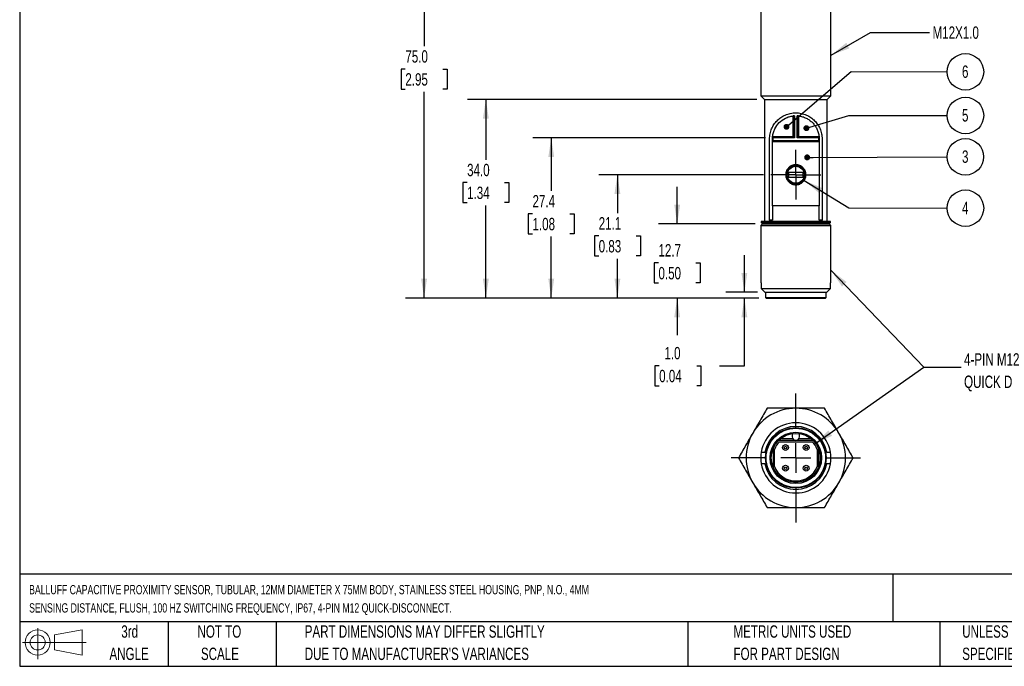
# Model space of a CAD drawing. Header units: millimetres. Extents: x 6 to 273, y 6 to 210.
# Tile 1 of 3: x 6 to 175, y 6 to 117. Entities that reach past the tile are written whole.
import ezdxf

# ---------------------------------------------------------------- set-up
doc = ezdxf.new("R2010")
doc.units = ezdxf.units.MM
doc.linetypes.add('CENTERX2', pattern=[20.32, 12.7, -2.54, 2.54, -2.54])
doc.layers.add('CENTER', color=40, linetype='CENTERX2')
doc.layers.add('DIMENSIONS', color=140, linetype='Continuous', lineweight=25)
doc.layers.add('TEXT', color=140, linetype='Continuous', lineweight=25)
doc.styles.add('SLDTEXTSTYLE0', font='TXT', dxfattribs={"width": 0.7})
doc.dimstyles.new('SLDDIMSTYLE0', dxfattribs={"dimtxt": 2.158008, "dimasz": 3.302, "dimexe": 0, "dimexo": 0.0625, "dimgap": 0.539502, "dimtad": 0, "dimtih": 1, "dimtoh": 1, "dimrnd": 1e-09, "dimzin": 4, "dimdsep": 46, "dimtxsty": 'SLDTEXTSTYLE0', "dimsah": 1, "dimcen": 0.09, "dimadec": 0, "dimazin": 1, "dimtfac": 1, "dimtmove": 0, "dimatfit": 0, "dimfxl": 0, "dimfrac": 2, "dimtolj": 1, "dimtzin": 12, "dimarcsym": 0})
doc.dimstyles.new('SLDDIMSTYLE1', dxfattribs={"dimtxt": 2.158008, "dimasz": 3.302, "dimexe": 0, "dimexo": 0.0625, "dimgap": 0.539502, "dimtad": 0, "dimtih": 1, "dimtoh": 1, "dimrnd": 1e-09, "dimzin": 12, "dimdsep": 46, "dimtxsty": 'SLDTEXTSTYLE0', "dimsah": 1, "dimcen": 0.09, "dimadec": 0, "dimazin": 3, "dimtfac": 1, "dimtmove": 0, "dimatfit": 0, "dimfxl": 0, "dimfrac": 2, "dimtolj": 1, "dimtzin": 12, "dimarcsym": 0})
doc.dimstyles.new('SLDDIMSTYLE2', dxfattribs={"dimtxt": 2.158008, "dimasz": 3.302, "dimexe": 0, "dimexo": 0.0625, "dimgap": 0.539502, "dimtad": 0, "dimtih": 1, "dimtoh": 1, "dimrnd": 1e-09, "dimzin": 12, "dimdsep": 46, "dimtxsty": 'SLDTEXTSTYLE0', "dimsah": 1, "dimcen": 0.09, "dimadec": 0, "dimazin": 3, "dimtfac": 1, "dimtofl": 0, "dimtmove": 0, "dimatfit": 3, "dimfxl": 0, "dimfrac": 2, "dimtolj": 1, "dimtzin": 12, "dimarcsym": 0})
doc.dimstyles.new('SLDDIMSTYLE3', dxfattribs={"dimtxt": 2.158008, "dimasz": 3.302, "dimexe": 0, "dimexo": 0.0625, "dimgap": 0.539502, "dimtad": 0, "dimtih": 1, "dimtoh": 1, "dimrnd": 1e-09, "dimzin": 4, "dimdsep": 46, "dimtxsty": 'SLDTEXTSTYLE0', "dimsah": 1, "dimcen": 0.09, "dimadec": 0, "dimazin": 1, "dimtfac": 1, "dimtofl": 0, "dimtmove": 0, "dimatfit": 3, "dimfxl": 0, "dimfrac": 2, "dimtolj": 1, "dimtzin": 12, "dimarcsym": 0})
doc.dimstyles.new('SLDDIMSTYLE5', dxfattribs={"dimtxt": 0.18, "dimasz": 3.302, "dimexe": 0, "dimexo": 0.0625, "dimgap": 0, "dimtad": 0, "dimtih": 1, "dimtoh": 1, "dimdec": 0, "dimrnd": 1e-09, "dimzin": 0, "dimdsep": 46, "dimtxsty": 'Standard', "dimsah": 1, "dimcen": 0.09, "dimadec": 0, "dimazin": 0, "dimtfac": 3.302, "dimtdec": 0, "dimtofl": 0, "dimtmove": 0, "dimatfit": 3, "dimfxl": 0, "dimfrac": 2, "dimtolj": 1, "dimtzin": 0, "dimarcsym": 0})
doc.dimstyles.new('SLDDIMSTYLE6', dxfattribs={"dimtxt": 0.18, "dimasz": 1.016, "dimexe": 0, "dimexo": 0.0625, "dimgap": 0, "dimtad": 0, "dimtih": 1, "dimtoh": 1, "dimdec": 0, "dimrnd": 1e-09, "dimzin": 0, "dimdsep": 46, "dimtxsty": 'Standard', "dimblk1": 'DOT', "dimblk2": 'DOT', "dimsah": 1, "dimcen": 0.09, "dimadec": 0, "dimazin": 0, "dimtfac": 1.016, "dimtdec": 0, "dimtofl": 0, "dimtmove": 0, "dimatfit": 3, "dimldrblk": 'DOT', "dimfxl": 0, "dimfrac": 2, "dimtolj": 1, "dimtzin": 0, "dimarcsym": 0})

# ---------------------------------------------------------------- blocks, each defined once
blk = doc.blocks.new('Block11')
at = {"color": 7, "linetype": 'Continuous', "lineweight": 18}
for p, q in [((2.59, 5.31), (2.59, 0)), ((5.48, 4.17), (10.18, 5.03)), ((5.48, 1.6), (5.48, 4.17)), ((10.18, 5.03), (10.18, 0.73)), ((0, 2.88), (10.87, 2.88)), ((5.48, 1.6), (10.18, 0.73))]:
    blk.add_line(p, q, dxfattribs=at)
for radius in [2.15, 1.29]:
    blk.add_circle((2.59, 2.88), radius, dxfattribs=at)
blk = doc.blocks.new('Block12')
at = {"color": 7, "linetype": 'Continuous'}
blk.add_blockref('Block11', (0, 0), dxfattribs=at)
blk = doc.blocks.new('SW_NOTE_0_2')
at = {"layer": 'TEXT', "color": 0, "char_height": 1.5875, "attachment_point": 1, "style": 'SLDTEXTSTYLE0'}
for s, insert in [('BALLUFF CAPACITIVE PROXIMITY SENSOR, TUBULAR, 12MM DIAMETER X 75MM BODY, STAINLESS STEEL HOUSING, PNP, N.O., 4MM', (0, 2.05)), ('SENSING DISTANCE, FLUSH, 100 HZ SWITCHING FREQUENCY, IP67, 4-PIN M12 QUICK-DISCONNECT.', (0, -1.07))]:
    blk.add_mtext(s, dxfattribs=dict(at, insert=insert))
blk = doc.blocks.new('SW_NOTE_0_4')
at = {"layer": 'TEXT', "color": 0, "char_height": 2.1167, "attachment_point": 1, "style": 'SLDTEXTSTYLE0'}
for s, insert in [('UNLESS OTHERWISE', (0, 2.73)), ('SPECIFIED UNITS ARE:', (0, -1.09))]:
    blk.add_mtext(s, dxfattribs=dict(at, insert=insert))
blk = doc.blocks.new('SW_NOTE_0_5')
at = {"layer": 'TEXT', "color": 0, "char_height": 2.1167, "attachment_point": 1, "style": 'SLDTEXTSTYLE0'}
for s, insert in [('PART DIMENSIONS MAY DIFFER SLIGHTLY', (0, 2.73)), ("DUE TO MANUFACTURER'S VARIANCES", (0, -1.09))]:
    blk.add_mtext(s, dxfattribs=dict(at, insert=insert))
blk = doc.blocks.new('SW_NOTE_0_6')
at = {"layer": 'TEXT', "color": 0, "char_height": 2.117, "attachment_point": 2, "style": 'SLDTEXTSTYLE0'}
for s, insert in [('NOT TO', (5.26, 2.73)), ('SCALE', (5.35, -1.09))]:
    blk.add_mtext(s, dxfattribs=dict(at, insert=insert))
blk = doc.blocks.new('SW_NOTE_0_7')
at = {"layer": 'TEXT', "color": 0, "char_height": 2.117, "attachment_point": 2, "style": 'SLDTEXTSTYLE0'}
for s, insert in [('3rd', (2.32, 2.73)), ('ANGLE', (2.22, -1.09))]:
    blk.add_mtext(s, dxfattribs=dict(at, insert=insert))
blk = doc.blocks.new('SW_NOTE_0_8')
at = {"layer": 'TEXT', "color": 0, "char_height": 2.1167, "attachment_point": 1, "style": 'SLDTEXTSTYLE0'}
for s, insert in [('METRIC UNITS USED', (0, 2.73)), ('FOR PART DESIGN', (0, -1.09))]:
    blk.add_mtext(s, dxfattribs=dict(at, insert=insert))
blk = doc.blocks.new('_D_1')
at = {"layer": 'DIMENSIONS'}
for p, q in [((130.34, 70.39), (130.34, 76.74)), ((132.58, 70.39), (127.16, 70.39)), ((132.8, 69.39), (127.16, 69.39)), ((130.34, 57.8), (130.34, 69.39)), ((115.76, 57.8), (115.04, 57.8)), ((115.04, 57.8), (115.04, 54.37)), ((122.18, 57.8), (122.9, 57.8)), ((122.9, 57.8), (122.9, 54.37)), ((126.07, 57.8), (130.34, 57.8)), ((115.04, 54.37), (115.76, 54.37)), ((122.9, 54.37), (122.18, 54.37))]:
    blk.add_line(p, q, dxfattribs=at)
for points in [[(130.34, 70.39), (130.84, 73.69), (129.83, 73.69)], [(130.34, 69.39), (129.83, 66.09), (130.84, 66.09)]]:
    blk.add_solid(points, dxfattribs=at)
at = {"layer": 'DIMENSIONS', "char_height": 2.117, "attachment_point": 1, "style": 'SLDTEXTSTYLE0'}
for s, insert in [('1.0', (116.66, 61.01)), ('0.04', (115.76, 57.1))]:
    blk.add_mtext(s, dxfattribs=dict(at, insert=insert))
blk = doc.blocks.new('_D_2')
at = {"layer": 'DIMENSIONS'}
for p, q in [((118.85, 82.07), (118.85, 88.42)), ((132.17, 82.07), (115.67, 82.07)), ((115.64, 75.4), (114.91, 75.4)), ((114.91, 75.4), (114.91, 71.97)), ((122.05, 75.4), (122.78, 75.4)), ((122.78, 75.4), (122.78, 71.97)), ((114.91, 71.97), (115.64, 71.97)), ((122.78, 71.97), (122.05, 71.97)), ((132.8, 69.39), (115.67, 69.39)), ((118.85, 69.39), (118.85, 63.04))]:
    blk.add_line(p, q, dxfattribs=at)
for points in [[(118.85, 82.07), (119.35, 85.37), (118.34, 85.37)], [(118.85, 69.39), (118.34, 66.09), (119.35, 66.09)]]:
    blk.add_solid(points, dxfattribs=at)
at = {"layer": 'DIMENSIONS', "char_height": 2.117, "attachment_point": 1, "style": 'SLDTEXTSTYLE0'}
for s, insert in [('12.7', (115.64, 78.61)), ('0.50', (115.64, 74.7))]:
    blk.add_mtext(s, dxfattribs=dict(at, insert=insert))
blk = doc.blocks.new('_D_3')
at = {"layer": 'DIMENSIONS'}
for p, q in [((133.61, 90.49), (105.44, 90.49)), ((108.61, 90.49), (108.61, 83.93)), ((105.41, 80.01), (104.68, 80.01)), ((104.68, 80.01), (104.68, 76.58)), ((111.82, 80.01), (112.55, 80.01)), ((112.55, 80.01), (112.55, 76.58)), ((104.68, 76.58), (105.41, 76.58)), ((108.61, 69.39), (108.61, 76.1)), ((112.55, 76.58), (111.82, 76.58)), ((132.8, 69.39), (105.44, 69.39))]:
    blk.add_line(p, q, dxfattribs=at)
for points in [[(108.61, 90.49), (108.11, 87.19), (109.12, 87.19)], [(108.61, 69.39), (109.12, 72.69), (108.11, 72.69)]]:
    blk.add_solid(points, dxfattribs=at)
at = {"layer": 'DIMENSIONS', "char_height": 2.117, "attachment_point": 1, "style": 'SLDTEXTSTYLE0'}
for s, insert in [('21.1', (105.41, 83.23)), ('0.83', (105.41, 79.31))]:
    blk.add_mtext(s, dxfattribs=dict(at, insert=insert))
blk = doc.blocks.new('_D_4')
at = {"layer": 'DIMENSIONS'}
for p, q in [((133.93, 96.82), (94.12, 96.82)), ((97.3, 96.82), (97.3, 87.72)), ((94.09, 83.81), (93.37, 83.81)), ((93.37, 83.81), (93.37, 80.38)), ((100.5, 83.81), (101.23, 83.81)), ((101.23, 83.81), (101.23, 80.38)), ((93.37, 80.38), (94.09, 80.38)), ((97.3, 69.39), (97.3, 79.9)), ((101.23, 80.38), (100.5, 80.38)), ((132.8, 69.39), (94.12, 69.39))]:
    blk.add_line(p, q, dxfattribs=at)
for points in [[(97.3, 96.82), (96.79, 93.52), (97.8, 93.52)], [(97.3, 69.39), (97.8, 72.69), (96.79, 72.69)]]:
    blk.add_solid(points, dxfattribs=at)
at = {"layer": 'DIMENSIONS', "char_height": 2.117, "attachment_point": 1, "style": 'SLDTEXTSTYLE0'}
for s, insert in [('27.4', (94.09, 87.02)), ('1.08', (94.09, 83.11))]:
    blk.add_mtext(s, dxfattribs=dict(at, insert=insert))
blk = doc.blocks.new('_D_5')
at = {"layer": 'DIMENSIONS'}
for p, q in [((132.49, 103.39), (82.94, 103.39)), ((86.11, 103.39), (86.11, 93.06)), ((82.9, 89.15), (82.18, 89.15)), ((82.18, 89.15), (82.18, 85.72)), ((89.32, 89.15), (90.04, 89.15)), ((90.04, 89.15), (90.04, 85.72)), ((82.18, 85.72), (82.9, 85.72)), ((86.11, 69.39), (86.11, 85.23)), ((90.04, 85.72), (89.32, 85.72)), ((132.8, 69.39), (82.94, 69.39))]:
    blk.add_line(p, q, dxfattribs=at)
for points in [[(86.11, 103.39), (85.6, 100.09), (86.62, 100.09)], [(86.11, 69.39), (86.62, 72.69), (85.6, 72.69)]]:
    blk.add_solid(points, dxfattribs=at)
at = {"layer": 'DIMENSIONS', "char_height": 2.117, "attachment_point": 1, "style": 'SLDTEXTSTYLE0'}
for s, insert in [('34.0', (82.9, 92.36)), ('1.34', (82.9, 88.45))]:
    blk.add_mtext(s, dxfattribs=dict(at, insert=insert))
blk = doc.blocks.new('_D_6')
at = {"layer": 'DIMENSIONS'}
for p, q in [((132.72, 144.39), (72.36, 144.39)), ((75.54, 144.39), (75.54, 112.49)), ((72.33, 108.57), (71.61, 108.57)), ((71.61, 108.57), (71.61, 105.14)), ((78.74, 108.57), (79.47, 108.57)), ((79.47, 108.57), (79.47, 105.14)), ((71.61, 105.14), (72.33, 105.14)), ((75.54, 69.39), (75.54, 104.66)), ((79.47, 105.14), (78.74, 105.14)), ((132.8, 69.39), (72.36, 69.39))]:
    blk.add_line(p, q, dxfattribs=at)
for points in [[(75.54, 144.39), (75.03, 141.09), (76.04, 141.09)], [(75.54, 69.39), (76.04, 72.69), (75.03, 72.69)]]:
    blk.add_solid(points, dxfattribs=at)
at = {"layer": 'DIMENSIONS', "char_height": 2.117, "attachment_point": 1, "style": 'SLDTEXTSTYLE0'}
for s, insert in [('75.0', (72.33, 111.79)), ('2.95', (72.33, 107.87))]:
    blk.add_mtext(s, dxfattribs=dict(at, insert=insert))
blk = doc.blocks.new('SW_NOTE_0_9')
at = {"layer": 'TEXT', "color": 0, "attachment_point": 1, "style": 'SLDTEXTSTYLE0'}
for s, insert, char_height in [('4-PIN M12', (0.52, 2.41), 2.117), ('QUICK DISCONNECT', (0.52, -1.41), 2.1167)]:
    blk.add_mtext(s, dxfattribs=dict(at, insert=insert, char_height=char_height))
blk = doc.blocks.new('SW_NOTE_0_10')
at = {"layer": 'TEXT', "color": 0}
blk.add_circle((3.12, 0.01), 3.12, dxfattribs=at)
at = {"layer": 'TEXT', "color": 0, "insert": (3.09, 1.1), "char_height": 2.12, "attachment_point": 2, "style": 'SLDTEXTSTYLE0'}
blk.add_mtext('3', dxfattribs=at)
blk = doc.blocks.new('_Dot')
at = {"color": 0, "linetype": 'ByBlock', "lineweight": -2}
blk.add_line((-0.5, 0), (-1, 0), dxfattribs=at)
at = {"color": 0, "linetype": 'ByBlock', "const_width": 0.5}
blk.add_lwpolyline([(-0.25, 0, 1), (0.25, 0, 1)], format="xyb", close=True, dxfattribs=at)
blk = doc.blocks.new('SW_NOTE_0_11')
at = {"layer": 'TEXT', "color": 0}
blk.add_circle((0.9, 1.64), 3.12, dxfattribs=at)
at = {"layer": 'TEXT', "color": 0, "insert": (0.86, 2.73), "char_height": 2.12, "attachment_point": 2, "style": 'SLDTEXTSTYLE0'}
blk.add_mtext('5', dxfattribs=at)
blk = doc.blocks.new('SW_NOTE_0_12')
at = {"layer": 'TEXT', "color": 0}
blk.add_circle((0.9, 1.64), 3.12, dxfattribs=at)
at = {"layer": 'TEXT', "color": 0, "insert": (0.86, 2.73), "char_height": 2.12, "attachment_point": 2, "style": 'SLDTEXTSTYLE0'}
blk.add_mtext('4', dxfattribs=at)
blk = doc.blocks.new('SW_NOTE_0_14')
at = {"layer": 'TEXT', "color": 0}
blk.add_circle((0.9, 1.64), 3.12, dxfattribs=at)
at = {"layer": 'TEXT', "color": 0, "insert": (0.86, 2.73), "char_height": 2.12, "attachment_point": 2, "style": 'SLDTEXTSTYLE0'}
blk.add_mtext('6', dxfattribs=at)
blk = doc.blocks.new('SW_CENTERMARKSYMBOL_0')
at = {"layer": 'CENTER', "color": 0}
for p, q in [((0, 2.54), (0, 4.26)), ((0, 0), (0, 2.54)), ((-2.54, 0), (-4.26, 0)), ((0, 0), (-2.54, 0)), ((0, 0), (0, -2.54)), ((0, 0), (2.54, 0)), ((2.54, 0), (4.26, 0)), ((0, -2.54), (0, -4.26))]:
    blk.add_line(p, q, dxfattribs=at)
blk = doc.blocks.new('SW_NOTE_0_15')
at = {"layer": 'TEXT', "color": 0, "attachment_point": 1, "style": 'SLDTEXTSTYLE0'}
for s, insert, char_height in [('4-PIN M12', (0.51, 2.41), 2.117), ('QUICK DISCONNECT', (0.51, -1.42), 2.1167)]:
    blk.add_mtext(s, dxfattribs=dict(at, insert=insert, char_height=char_height))
blk = doc.blocks.new('SW_CENTERMARKSYMBOL_2')
at = {"layer": 'CENTER', "color": 0}
for p, q in [((0, 5.08), (0, 11.04)), ((0, 0), (0, 2.54)), ((-5.08, 0), (-11.04, 0)), ((0, 0), (-2.54, 0)), ((0, 0), (0, -2.54)), ((0, 0), (2.54, 0)), ((5.08, 0), (11.04, 0)), ((0, -5.08), (0, -11.04))]:
    blk.add_line(p, q, dxfattribs=at)

msp = doc.modelspace()

# ---------------------------------------------------------------- linework, layer by layer
for p, q in [((133.142, 122.888), (133.142, 104.001)), ((145.142, 104.001), (145.142, 122.888)), ((133.142, 104.001), (133.756, 103.388)), ((133.142, 104.001), (145.142, 104.001)), ((133.756, 103.388), (139.142, 103.388)), ((133.772, 103.388), (133.772, 82.488)), ((139.142, 103.388), (144.529, 103.388)), ((144.512, 82.488), (144.512, 103.388)), ((144.529, 103.388), (145.142, 104.001)), ((138.697, 97.046), (138.697, 100.563)), ((138.91, 96.822), (138.91, 100.581)), ((138.915, 100.581), (138.915, 96.817)), ((139.369, 96.817), (139.369, 100.581)), ((139.374, 100.581), (139.374, 96.822)), ((139.587, 100.563), (139.587, 97.046)), ((134.642, 82.688), (134.642, 96.588)), ((135.142, 96.311), (135.142, 96.588)), ((135.142, 85.188), (135.142, 96.13)), ((143.142, 96.13), (135.142, 96.13)), ((135.168, 97.046), (138.697, 97.046)), ((138.915, 96.817), (135.197, 96.817)), ((135.197, 96.817), (135.197, 96.359)), ((135.197, 96.359), (143.087, 96.359)), ((138.697, 97.046), (138.773, 97.046)), ((143.087, 96.817), (139.369, 96.817)), ((139.511, 97.046), (139.587, 97.046)), ((139.587, 97.046), (143.116, 97.046)), ((143.087, 96.359), (143.087, 96.817)), ((143.142, 96.588), (143.142, 96.311)), ((143.142, 96.13), (143.142, 85.188)), ((143.642, 96.588), (143.642, 82.688)), ((137.892, 90.888), (137.892, 90.088)), ((140.392, 90.888), (137.892, 90.888)), ((137.892, 90.088), (140.392, 90.088)), ((140.392, 90.088), (140.392, 90.888)), ((135.142, 85.188), (135.142, 82.688)), ((143.142, 85.188), (135.142, 85.188)), ((143.142, 82.688), (143.142, 85.188)), ((134.642, 82.688), (134.642, 82.488)), ((135.142, 82.688), (134.642, 82.688)), ((143.642, 82.688), (143.142, 82.688)), ((143.642, 82.488), (143.642, 82.688)), ((133.439, 82.071), (133.142, 81.774)), ((133.142, 81.774), (133.142, 71.988)), ((133.142, 81.774), (145.142, 81.774)), ((133.217, 82.488), (133.217, 82.288)), ((145.067, 82.488), (133.217, 82.488)), ((133.217, 82.288), (133.439, 82.071)), ((133.217, 82.288), (145.067, 82.288)), ((133.439, 82.071), (139.142, 82.071)), ((139.142, 82.071), (144.845, 82.071)), ((144.845, 82.071), (145.067, 82.288)), ((145.142, 81.774), (144.845, 82.071)), ((145.067, 82.288), (145.067, 82.488)), ((145.142, 71.988), (145.142, 81.774)), ((133.142, 71.988), (133.226, 71.988)), ((133.226, 71.988), (133.226, 71.001)), ((133.226, 71.001), (145.058, 71.001)), ((145.058, 71.988), (145.142, 71.988)), ((145.058, 71.001), (145.058, 71.988)), ((133.849, 70.388), (144.435, 70.388)), ((133.967, 70.388), (133.967, 69.488)), ((133.967, 69.488), (144.317, 69.488)), ((134.067, 69.388), (144.217, 69.388)), ((144.317, 69.488), (144.317, 70.388)), ((138.542, 46.063), (138.542, 45.623)), ((139.742, 45.623), (139.742, 46.063)), ((142.102, 45.003), (136.182, 45.003)), ((136.326, 44.793), (141.958, 44.793)), ((138.517, 45.303), (136.821, 45.303)), ((141.463, 45.303), (139.767, 45.303)), ((133.849, 43.023), (134.065, 43.023)), ((135.257, 43.619), (135.257, 40.428)), ((135.472, 40.563), (135.472, 43.484)), ((142.812, 43.484), (142.812, 40.563)), ((143.027, 40.508), (143.027, 43.539)), ((144.435, 43.023), (144.219, 43.023)), ((133.849, 41.023), (134.065, 41.023)), ((144.435, 41.023), (144.219, 41.023))]:
    msp.add_line(p, q)
for centre, radius in [((139.142, 90.488), 1.46), ((139.142, 42.023), 5.175), ((139.142, 42.023), 5.075), ((139.142, 42.023), 4.4), ((139.142, 42.023), 4.2), ((137.372, 43.793), 0.5), ((137.372, 43.793), 0.21), ((140.912, 43.793), 0.5), ((140.912, 43.793), 0.21), ((137.372, 40.253), 0.5), ((137.372, 40.253), 0.21), ((140.912, 40.253), 0.5), ((140.912, 40.253), 0.21)]:
    msp.add_circle(centre, radius)
for centre, radius, start, end in [((135.296, 96.189), 0.196, 120.16162, 141.42256), ((135.293, 96.983), 0.192, 222.26324, 239.99838), ((142.991, 96.983), 0.192, 300.00163, 317.73674), ((142.988, 96.189), 0.196, 38.57744, 59.83838), ((139.142, 90.488), 1.56, 117.31644, 242.68356), ((139.142, 90.488), 1.56, 297.31644, 62.68356), ((134.067, 69.488), 0.1, 180, 270), ((144.217, 69.488), 0.1, 270, 0), ((139.142, 42.023), 8.5, 90, 150), ((139.142, 42.023), 8.5, 30, 90), ((139.142, 42.023), 6, 9.59407, 170.40593), ((139.142, 42.023), 5.386, 10.69899, 169.30101), ((139.142, 42.023), 8.5, 150, 210), ((136.821, 45.403), 0.1, 124.47328, 270), ((138.442, 46.063), 0.1, 0, 99.83036), ((139.142, 45.623), 0.6, 180, 0), ((139.842, 46.063), 0.1, 80.16964, 180), ((141.463, 45.403), 0.1, 270, 55.52672), ((139.142, 42.023), 8.5, 330, 30), ((139.142, 42.023), 3.95, 135.47135, 158.29711), ((138.517, 45.403), 0.1, 270, 331.59789), ((139.767, 45.403), 0.1, 208.40211, 270), ((139.142, 42.023), 3.95, 21.70289, 44.52865), ((139.142, 42.023), 6, 170.40593, 189.59407), ((139.142, 42.023), 4.17, 338.69424, 21.30576), ((139.142, 42.023), 6, 350.40593, 9.59407), ((139.142, 42.023), 6, 189.59407, 350.40593), ((139.142, 42.023), 5.386, 190.69899, 349.30101), ((139.142, 42.023), 3.95, 201.70289, 338.29711), ((139.142, 42.023), 8.5, 210, 270), ((139.142, 42.023), 8.5, 270, 330)]:
    msp.add_arc(centre, radius, start, end)
for points, knots in [([(134.642, 96.588), (134.642, 96.907), (134.675, 97.215), (134.801, 97.813), (134.89, 98.089), (135.113, 98.612), (135.248, 98.859), (135.554, 99.318), (135.727, 99.531), (136.115, 99.929), (136.333, 100.115), (136.802, 100.443), (137.056, 100.586), (137.608, 100.829), (137.898, 100.924), (138.353, 101.021), (138.509, 101.046), (138.823, 101.079), (139.136, 101.096), (139.449, 101.08), (139.762, 101.048), (139.919, 101.023), (140.375, 100.927), (140.666, 100.833), (141.219, 100.591), (141.474, 100.447), (141.947, 100.118), (142.164, 99.933), (142.553, 99.536), (142.726, 99.323), (143.035, 98.863), (143.169, 98.615), (143.337, 98.224), (143.387, 98.089), (143.475, 97.81), (143.514, 97.665), (143.576, 97.368), (143.601, 97.217), (143.633, 96.907), (143.642, 96.748), (143.642, 96.588)], [0, 0, 0, 0, 0.0625, 0.0625, 0.125, 0.125, 0.1875, 0.1875, 0.25, 0.25, 0.3125, 0.3125, 0.375, 0.375, 0.4375, 0.4375, 0.46875, 0.46875, 0.5, 0.53125, 0.53125, 0.5625, 0.5625, 0.625, 0.625, 0.6875, 0.6875, 0.75, 0.75, 0.8125, 0.8125, 0.875, 0.875, 0.90625, 0.90625, 0.9375, 0.9375, 0.96875, 0.96875, 1, 1, 1, 1]), ([(135.168, 97.046), (135.196, 97.283), (135.243, 97.508), (135.371, 97.942), (135.454, 98.152), (135.746, 98.747), (135.995, 99.096), (136.611, 99.716), (136.962, 99.973), (137.573, 100.274), (137.789, 100.359), (138.231, 100.49), (138.46, 100.536), (138.697, 100.563)], [0, 0, 0, 0, 0.125, 0.125, 0.25, 0.25, 0.5, 0.5, 0.75, 0.75, 0.875, 0.875, 1, 1, 1, 1]), ([(139.587, 100.563), (139.824, 100.537), (140.052, 100.49), (140.493, 100.36), (140.709, 100.275), (141.114, 100.075), (141.304, 99.96), (141.661, 99.703), (141.828, 99.559), (142.133, 99.252), (142.272, 99.088), (142.523, 98.736), (142.636, 98.548), (142.829, 98.154), (142.911, 97.948), (143.041, 97.511), (143.088, 97.282), (143.116, 97.046)], [0, 0, 0, 0, 0.125, 0.125, 0.25, 0.25, 0.375, 0.375, 0.5, 0.5, 0.625, 0.625, 0.75, 0.75, 0.875, 0.875, 1, 1, 1, 1]), ([(135.142, 96.588), (135.142, 96.632), (135.143, 96.721), (135.148, 96.81), (135.151, 96.854)], [0, 0, 0, 0, 0.4997128, 1, 1, 1, 1]), ([(135.142, 96.13), (135.142, 96.168), (135.142, 96.205), (135.142, 96.267), (135.142, 96.292), (135.142, 96.311)], [0, 0, 0, 0, 0.5, 0.5, 1, 1, 1, 1]), ([(135.151, 96.854), (135.152, 96.874), (135.154, 96.899), (135.16, 96.964), (135.163, 97.003), (135.168, 97.046)], [0, 0, 0, 0, 0.5, 0.5, 1, 1, 1, 1]), ([(138.773, 97.046), (138.773, 97.02), (138.783, 96.996), (138.808, 96.952), (138.822, 96.932), (138.865, 96.877), (138.893, 96.845), (138.91, 96.822)], [0, 0, 0, 0, 0.25, 0.25, 0.5, 0.5, 1, 1, 1, 1]), ([(139.511, 97.046), (139.511, 97.02), (139.501, 96.996), (139.476, 96.952), (139.462, 96.932), (139.419, 96.877), (139.391, 96.845), (139.374, 96.822)], [0, 0, 0, 0, 0.25, 0.25, 0.5, 0.5, 1, 1, 1, 1]), ([(143.116, 97.046), (143.121, 97.003), (143.124, 96.964), (143.13, 96.899), (143.132, 96.874), (143.133, 96.854)], [0, 0, 0, 0, 0.5, 0.5, 1, 1, 1, 1]), ([(143.133, 96.854), (143.136, 96.81), (143.141, 96.721), (143.142, 96.632), (143.142, 96.588)], [0, 0, 0, 0, 0.5002872, 1, 1, 1, 1]), ([(143.142, 96.311), (143.142, 96.292), (143.142, 96.267), (143.142, 96.205), (143.142, 96.168), (143.142, 96.13)], [0, 0, 0, 0, 0.5, 0.5, 1, 1, 1, 1]), ([(137.926, 89.272), (137.846, 89.352), (137.775, 89.438), (137.651, 89.624), (137.597, 89.724), (137.51, 89.932), (137.478, 90.04), (137.433, 90.262), (137.422, 90.376), (137.422, 90.715), (137.468, 90.942), (137.597, 91.252), (137.651, 91.353), (137.776, 91.539), (137.847, 91.625), (138.005, 91.783), (138.093, 91.855), (138.278, 91.98), (138.377, 92.033), (138.586, 92.12), (138.695, 92.153), (138.916, 92.197), (139.03, 92.208), (139.257, 92.208), (139.369, 92.197), (139.591, 92.152), (139.701, 92.119), (140.011, 91.989), (140.201, 91.861), (140.516, 91.546), (140.644, 91.356), (140.773, 91.045), (140.807, 90.935), (140.851, 90.713), (140.862, 90.601), (140.862, 90.259), (140.817, 90.035), (140.686, 89.722), (140.633, 89.624), (140.509, 89.438), (140.437, 89.35), (140.279, 89.192), (140.193, 89.122), (140.006, 88.997), (139.906, 88.943), (139.595, 88.814), (139.368, 88.768), (139.029, 88.768), (138.914, 88.779), (138.693, 88.824), (138.585, 88.857), (138.377, 88.943), (138.277, 88.997), (138.092, 89.121), (138.005, 89.192), (137.926, 89.272)], [0, 0, 0, 0, 0.03125, 0.03125, 0.0625, 0.0625, 0.09375, 0.09375, 0.125, 0.125, 0.1875, 0.1875, 0.21875, 0.21875, 0.25, 0.25, 0.28125, 0.28125, 0.3125, 0.3125, 0.34375, 0.34375, 0.375, 0.375, 0.40625, 0.40625, 0.4375, 0.4375, 0.5, 0.5, 0.5625, 0.5625, 0.59375, 0.59375, 0.625, 0.625, 0.6875, 0.6875, 0.71875, 0.71875, 0.75, 0.75, 0.78125, 0.78125, 0.8125, 0.8125, 0.875, 0.875, 0.90625, 0.90625, 0.9375, 0.9375, 0.96875, 0.96875, 1, 1, 1, 1]), ([(139.858, 91.874), (139.748, 91.931), (139.629, 91.971), (139.389, 92.023), (139.266, 92.035), (139.018, 92.035), (138.895, 92.023), (138.655, 91.971), (138.536, 91.931), (138.426, 91.874)], [0, 0, 0, 0, 0.25, 0.25, 0.5, 0.5, 0.75, 0.75, 1, 1, 1, 1]), ([(138.426, 89.102), (138.536, 89.045), (138.655, 89.005), (138.895, 88.953), (139.018, 88.941), (139.266, 88.941), (139.389, 88.953), (139.629, 89.005), (139.748, 89.045), (139.858, 89.102)], [0, 0, 0, 0, 0.25, 0.25, 0.5, 0.5, 0.75, 0.75, 1, 1, 1, 1]), ([(134.235, 50.523), (133.829, 49.821), (133.422, 49.116), (132.604, 47.7), (132.194, 46.989), (131.781, 46.273)], [0, 0, 0, 0, 0.5, 0.5, 1, 1, 1, 1]), ([(139.142, 50.523), (138.316, 50.523), (137.495, 50.523), (135.86, 50.523), (135.046, 50.523), (134.235, 50.523)], [0, 0, 0, 0, 0.5, 0.5, 1, 1, 1, 1]), ([(144.049, 50.523), (143.238, 50.523), (142.424, 50.523), (140.789, 50.523), (139.968, 50.523), (139.142, 50.523)], [0, 0, 0, 0, 0.5, 0.5, 1, 1, 1, 1]), ([(146.503, 46.273), (146.09, 46.989), (145.68, 47.7), (144.862, 49.116), (144.455, 49.821), (144.049, 50.523)], [0, 0, 0, 0, 0.5, 0.5, 1, 1, 1, 1]), ([(131.781, 46.273), (131.368, 45.558), (130.957, 44.847), (130.14, 43.431), (129.733, 42.726), (129.327, 42.023)], [0, 0, 0, 0, 0.5, 0.5, 1, 1, 1, 1]), ([(148.957, 42.023), (148.551, 42.726), (148.144, 43.431), (147.327, 44.847), (146.916, 45.558), (146.503, 46.273)], [0, 0, 0, 0, 0.5, 0.5, 1, 1, 1, 1]), ([(129.327, 42.023), (129.733, 41.321), (130.14, 40.616), (130.957, 39.2), (131.368, 38.489), (131.781, 37.773)], [0, 0, 0, 0, 0.5, 0.5, 1, 1, 1, 1]), ([(146.503, 37.773), (146.916, 38.489), (147.327, 39.2), (148.144, 40.616), (148.551, 41.321), (148.957, 42.023)], [0, 0, 0, 0, 0.5, 0.5, 1, 1, 1, 1]), ([(131.781, 37.773), (132.194, 37.058), (132.604, 36.347), (133.422, 34.931), (133.829, 34.226), (134.235, 33.523)], [0, 0, 0, 0, 0.5, 0.5, 1, 1, 1, 1]), ([(144.049, 33.523), (144.455, 34.226), (144.862, 34.931), (145.68, 36.347), (146.09, 37.058), (146.503, 37.773)], [0, 0, 0, 0, 0.5, 0.5, 1, 1, 1, 1]), ([(134.235, 33.523), (135.046, 33.523), (135.86, 33.523), (137.495, 33.523), (138.316, 33.523), (139.142, 33.523)], [0, 0, 0, 0, 0.5, 0.5, 1, 1, 1, 1]), ([(139.142, 33.523), (139.968, 33.523), (140.789, 33.523), (142.424, 33.523), (143.238, 33.523), (144.049, 33.523)], [0, 0, 0, 0, 0.5, 0.5, 1, 1, 1, 1])]:
    msp.add_open_spline(points, degree=3, knots=knots)
for points in [[(138.91, 100.581), (138.876, 100.579), (138.788, 100.573), (138.697, 100.563)], [(138.91, 100.581), (138.912, 100.581), (138.913, 100.581), (138.915, 100.581)], [(139.369, 100.581), (139.371, 100.581), (139.372, 100.581), (139.374, 100.581)], [(139.587, 100.563), (139.496, 100.573), (139.408, 100.579), (139.374, 100.581)], [(138.915, 96.817), (138.913, 96.819), (138.912, 96.82), (138.91, 96.822)], [(139.374, 96.822), (139.372, 96.82), (139.371, 96.819), (139.369, 96.817)], [(133.226, 71.001), (133.433, 70.797), (133.641, 70.592), (133.849, 70.388)], [(144.435, 70.388), (144.643, 70.592), (144.851, 70.797), (145.058, 71.001)], [(133.226, 43.023), (133.433, 43.023), (133.641, 43.023), (133.849, 43.023)], [(144.435, 43.023), (144.643, 43.023), (144.851, 43.023), (145.058, 43.023)], [(133.849, 41.023), (133.641, 41.023), (133.433, 41.023), (133.226, 41.023)], [(145.058, 41.023), (144.851, 41.023), (144.643, 41.023), (144.435, 41.023)]]:
    msp.add_open_spline(points, degree=3)
at = {"layer": 'DIMENSIONS'}
for p, q in [((137.544, 98.69), (148.617, 108.162)), ((148.617, 108.162), (165.036, 108.109)), ((140.947, 98.456), (148.207, 100.656)), ((148.207, 100.656), (165.036, 100.627)), ((140.563, 89.519), (148.215, 84.799)), ((148.215, 84.799), (165.036, 84.768))]:
    msp.add_line(p, q, dxfattribs=at)
msp.add_solid([(140.563, 89.519), (143.106, 87.353), (143.64, 88.217)], dxfattribs=at)
at = {"layer": 'TEXT'}
for p, q in [((6.35, 209.55), (6.35, 6.35)), ((273.05, 22.126), (6.35, 22.126)), ((155.759, 22.126), (155.759, 13.97)), ((273.05, 13.97), (6.35, 13.97)), ((31.75, 13.97), (31.75, 6.35)), ((50.212, 13.97), (50.212, 6.35)), ((120.646, 13.97), (120.646, 6.35)), ((163.78, 13.97), (163.78, 6.35)), ((6.35, 6.35), (273.05, 6.35))]:
    msp.add_line(p, q, dxfattribs=at)

# ---------------------------------------------------------------- block references
at = {"layer": 'CENTER'}
for name, p in [('SW_CENTERMARKSYMBOL_0', (139.142, 90.488)), ('SW_CENTERMARKSYMBOL_2', (139.142, 42.023))]:
    msp.add_blockref(name, p, dxfattribs=at)
at = {"layer": 'DIMENSIONS', "xscale": 1.016, "yscale": 1.016}
for p, rotation in [((137.544, 98.69, 5.127), 220.5449148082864), ((140.947, 98.456, 5.057), 196.8560962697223)]:
    msp.add_blockref('_Dot', p, dxfattribs=dict(at, rotation=rotation))
at = {"layer": 'TEXT'}
for name, p in [('SW_NOTE_0_14', (167.262, 106.463)), ('SW_NOTE_0_11', (167.262, 98.986)), ('SW_NOTE_0_10', (165.036, 93.544)), ('SW_NOTE_0_12', (167.262, 83.127)), ('SW_NOTE_0_15', (167.413, 57.525)), ('SW_NOTE_0_9', (167.413, 57.525)), ('SW_NOTE_0_2', (7.966, 18.216)), ('SW_NOTE_0_7', (22.847, 10.635)), ('Block12', (6.838, 7.554)), ('SW_NOTE_0_6', (35.257, 10.635)), ('SW_NOTE_0_5', (55.119, 10.635)), ('SW_NOTE_0_8', (128.478, 10.635)), ('SW_NOTE_0_4', (167.608, 10.635))]:
    msp.add_blockref(name, p, dxfattribs=at)

# ---------------------------------------------------------------- texts
at = {"layer": 'TEXT', "insert": (162.539, 115.882), "char_height": 2.1167, "attachment_point": 1, "style": 'SLDTEXTSTYLE0'}
msp.add_mtext('M12X1.0', dxfattribs=at)

# ---------------------------------------------------------------- dimensions: what is measured, and where the dimension line sits
at = {"layer": 'DIMENSIONS'}
for base, p1, p2, dimstyle, picture, middle in [((75.537, 69.388), (133.992, 144.388), (134.067, 69.388), 'SLDDIMSTYLE3', '_D_6', (75.537, 108.574)), ((86.111, 103.388), (134.067, 69.388), (133.756, 103.388), 'SLDDIMSTYLE3', '_D_5', (86.111, 89.146)), ((97.296, 96.817), (134.067, 69.388), (135.197, 96.817), 'SLDDIMSTYLE2', '_D_4', (97.296, 83.81)), ((108.614, 90.488), (134.067, 69.388), (134.882, 90.488), 'SLDDIMSTYLE2', '_D_3', (108.614, 80.014)), ((118.845, 82.071), (134.067, 69.388), (133.439, 82.071), 'SLDDIMSTYLE1', '_D_2', (118.845, 75.398)), ((130.336, 70.388), (134.067, 69.388), (133.849, 70.388), 'SLDDIMSTYLE0', '_D_1', (130.336, 57.799))]:
    dim = msp.add_linear_dim(base=base, p1=p1, p2=p2, angle=90, dimstyle=dimstyle, dxfattribs=at)
    dim.commit()
    dim.dimension.update_dxf_attribs({"geometry": picture, "text_midpoint": middle, "dimtype": 160})

# ---------------------------------------------------------------- leaders
at = {"layer": 'TEXT'}
for points, dimstyle in [([(145.181, 110.959), (151.931, 114.826), (161.99, 114.826)], 'SLDDIMSTYLE5'), ([(141.082, 93.46), (165.036, 93.544)], 'SLDDIMSTYLE6'), ([(145.142, 74.139), (161.063, 57.525), (167.413, 57.525)], 'SLDDIMSTYLE5'), ([(142.329, 44.358), (161.063, 57.525), (167.413, 57.525)], 'SLDDIMSTYLE5')]:
    msp.add_leader(points, dimstyle=dimstyle, dxfattribs=at)

doc.saveas('drawing.dxf')
